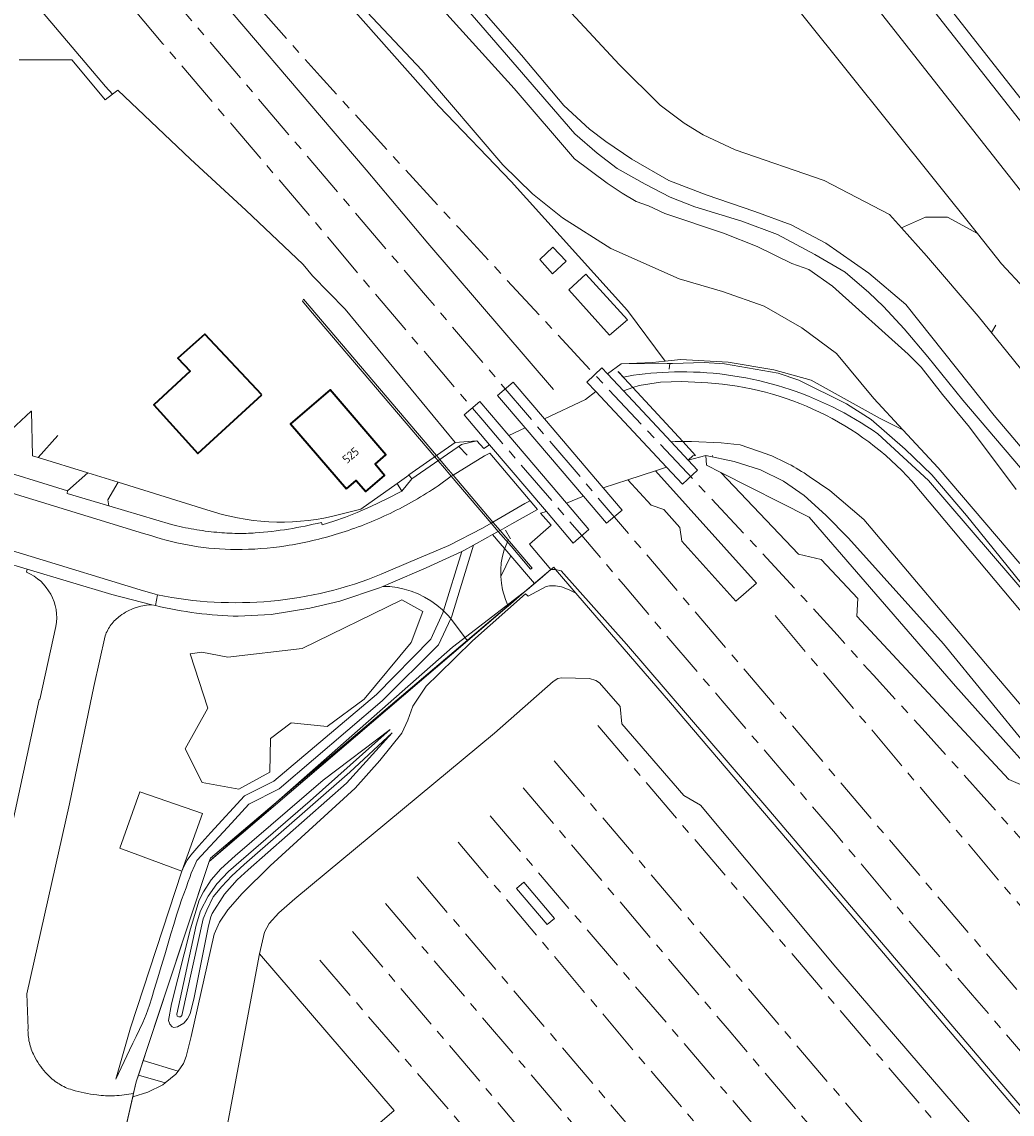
# Model space of a CAD drawing. Extents: x 151587 to 155483, y 462503 to 464608.
# Tile 44 of 236: x 152362 to 152468, y 463488 to 463605. Entities that reach past the tile are written whole.
import ezdxf
from ezdxf.enums import TextEntityAlignment as Align

# ---------------------------------------------------------------- set-up
doc = ezdxf.new("R2010")
doc.units = 0
doc.header["$LTSCALE"] = 0.5
doc.linetypes.add('AM-AS', pattern=[16, 10, -2, 2, -2])
for name, color, linetype, lineweight in [('B-RO-AM-AS_SPOOR-G', 251, 'AM-AS', 18), ('B-RO-BV-GELEIDECONSTRUCTIE-G', 251, 'CONTINUOUS', 18), ('B-RO-GR-BEPLANTING_CULTUUR_BOSPLANTSOEN-GV', 251, 'CONTINUOUS', 18), ('B-RO-GR-BEPLANTING_CULTUUR_HEESTERS-GV', 251, 'CONTINUOUS', 18), ('B-RO-GR-GRAS-GV', 251, 'CONTINUOUS', 13), ('B-RO-GR-GROENVOORZIENING-GV', 251, 'CONTINUOUS', 18), ('B-RO-IE-TERREINAFSCHEIDING_KUNSTMATIG_HEKWERK-G', 251, 'IE-TERREINAFSCHEIDING-KUNSTMATIG', 18), ('B-RO-KW-KUNSTWERK_GELUIDSWERING_SCHERM-G', 251, 'CONTINUOUS', 18), ('B-RO-KW-KUNSTWERK_PERRON-GV', 251, 'CONTINUOUS', 18), ('B-RO-OG-BEBOUWING-GV', 6, 'CONTINUOUS', 35), ('B-RO-OG-BEBOUWING-T18', 1, 'CONTINUOUS', 18), ('B-RO-OG-TERREIN_CULTUURSCHEIDING-GV', 251, 'CONTINUOUS', 18), ('B-RO-OG-TOPOGRAFIE-GV', 251, 'CONTINUOUS', 18), ('B-RO-OG-WEG-GV', 251, 'CONTINUOUS', 18), ('B-RO-VH-ONVERHARD-GV', 251, 'CONTINUOUS', 18), ('B-RO-VH-VERHARDING_BETONSTRAATSTEEN-GV', 251, 'CONTINUOUS', 18), ('B-RO-VH-VERHARDING_GESLOTEN-GV', 251, 'CONTINUOUS', 18), ('B-RO-VH-VERHARDING_HALFVERHARDING-GV', 251, 'CONTINUOUS', 18), ('B-RO-VH-VERHARDING_OPEN-GV', 251, 'CONTINUOUS', 18), ('B-RO-VH-VERHARDING_STRAATBAKSTEEN-GV', 251, 'CONTINUOUS', 18), ('B-RO-VH-VERHARDING_TEGEL-GV', 251, 'CONTINUOUS', 18)]:
    doc.layers.add(name, color=color, linetype=linetype, lineweight=lineweight)
doc.styles.add('NLCS-ISO-M200-T18', font='NLCS-ISO.ttf', dxfattribs={"height": 0.36})
doc.linetypes.add('IE-TERREINAFSCHEIDING-KUNSTMATIG', pattern='A,4,[82,NLCS.SHX,S=0.75,R=90,X=0,Y=0],4,-2', length=10)

msp = doc.modelspace()

# ---------------------------------------------------------------- linework, layer by layer
at = {"layer": 'B-RO-AM-AS_SPOOR-G', "flags": 128}
for points in [[(152345.317, 463655.472), (152351.782, 463648.013), (152357.876, 463640.937), (152365.187, 463632.333), (152372.777, 463623.447), (152380.275, 463614.815), (152386.912, 463607.269), (152394.054, 463599.266), (152401.169, 463591.423), (152408.869, 463583.043), (152417.708, 463573.51), (152423.367, 463567.41), (152433.944, 463556.173), (152440.491, 463549.174), (152445.673, 463543.582), (152449.317, 463539.574), (152453.199, 463535.244), (152458.407, 463529.573), (152463.204, 463524.237), (152470.014, 463516.596), (152474.531, 463511.382), (152478.85, 463506.503), (152483.632, 463500.941), (152489.288, 463494.334), (152492.799, 463490.299), (152497.61, 463484.627), (152503.067, 463478.221), (152507.849, 463472.605), (152513.452, 463465.998), (152519.227, 463459.323), (152522.83, 463455.11)], [(152340.827, 463651.665), (152359.8, 463629.295), (152405.522, 463575.627), (152443.74, 463530.767), (152562.837, 463390.973), (152615.051, 463329.865)], [(152337.653, 463648.974), (152344.665, 463641.039), (152350.201, 463634.499), (152357.738, 463625.64), (152363.314, 463619.113), (152369.103, 463612.292), (152377.249, 463602.736), (152384.64, 463594.052), (152392.521, 463584.844), (152397.739, 463578.626), (152403.395, 463571.939), (152411.434, 463562.49), (152422.018, 463550.173), (152426.469, 463544.946), (152430.013, 463540.744), (152437.02, 463532.528), (152444.132, 463524.206), (152449.139, 463518.335), (152457.629, 463508.271), (152464.265, 463500.538), (152470.941, 463492.711), (152476.994, 463485.594), (152485.803, 463475.288), (152494.618, 463465), (152534.709, 463417.862), (152640.44, 463294.077)], [(152442.689, 463541.616), (152481.406, 463495.838), (152570.083, 463391.977), (152594.58, 463363.103), (152619.087, 463334.446), (152626.847, 463325.208), (152640.731, 463308.977), (152650.816, 463297.014)], [(152423.727, 463529.864), (152485.977, 463456.743), (152509.229, 463429.29), (152569.225, 463359.125), (152587.15, 463338.057), (152605.979, 463315.797), (152611.559, 463308.943), (152618.663, 463299.409), (152621.568, 463295.164), (152627.971, 463285.397), (152630.75, 463280.847), (152635.738, 463272.11), (152641.654, 463261.276), (152656.06, 463233.482)], [(152419.071, 463526.094), (152471.205, 463464.962), (152489.812, 463442.925), (152552.6, 463369.179), (152591.617, 463323.798), (152601.35, 463312.16), (152605.406, 463307.143), (152608.544, 463303.037), (152612.743, 463297.419), (152619.041, 463288.256), (152626.136, 463277.019), (152631.82, 463267.14), (152640.464, 463250.873), (152666.263, 463201.695), (152673.732, 463187.168)], [(152415.757, 463523.216), (152437.78, 463497.283), (152517.338, 463403.559), (152585.726, 463323.353), (152591.053, 463317.105), (152596.892, 463310.215), (152600.191, 463306.092), (152602.751, 463302.986), (152607.746, 463296.504), (152610.723, 463292.486), (152613.069, 463289.021), (152616.192, 463284.251), (152618.829, 463280.034), (152621.291, 463276.136), (152624.109, 463271.348), (152626.802, 463266.648), (152629.622, 463261.464), (152634.506, 463252.133), (152640.104, 463241.489), (152646.092, 463230.069)], [(152412.217, 463520.234), (152490.631, 463428.244), (152509.079, 463406.727), (152599.776, 463300.141), (152606.376, 463291.642), (152611.916, 463283.694), (152617.407, 463274.76), (152618.762, 463272.419), (152622.536, 463265.061)], [(152408.813, 463517.421), (152427.135, 463495.645), (152541.029, 463362.074), (152592.389, 463302.09), (152599.563, 463293.487), (152606.414, 463284.882), (152612.71, 463276.328), (152621.03, 463263.935)], [(152404.413, 463513.718), (152493.127, 463409.421), (152563.746, 463326.627), (152596.076, 463288.465), (152599.551, 463284.117), (152605.511, 463276.295), (152611.752, 463267.424), (152618.974, 463256.862), (152621.804, 463252.859), (152640.032, 463226.103), (152661.572, 463194.19), (152668.187, 463184.098)], [(152401.053, 463510.842), (152488.737, 463407.778), (152517.628, 463373.911), (152588.654, 463290.54), (152592.62, 463285.684), (152595.774, 463281.882), (152598.425, 463278.544), (152600.68, 463275.419), (152603.133, 463272.098), (152605.479, 463268.776), (152608.203, 463264.972), (152610.44, 463261.757), (152614.773, 463255.183), (152620.404, 463246.859), (152626.848, 463237.337), (152635.981, 463223.905), (152642.314, 463214.537), (152650.818, 463201.997), (152659.125, 463189.709), (152664.72, 463181.022)], [(152397.516, 463507.867), (152425.865, 463474.511), (152521.044, 463362.974), (152581.503, 463291.858), (152591.574, 463279.674), (152597.781, 463271.426), (152603.452, 463263.571), (152637.989, 463212.609)], [(152394.009, 463504.808), (152420.86, 463473.689), (152508.101, 463370.988), (152529.469, 463346.076), (152564.418, 463305.047), (152581.405, 463284.906), (152584.993, 463280.827), (152588.238, 463276.828), (152591.628, 463272.472), (152594.352, 463268.883), (152597.256, 463264.829), (152603.59, 463255.809), (152611.605, 463243.573)]]:
    msp.add_lwpolyline(points, dxfattribs=at)
at = {"layer": 'B-RO-BV-GELEIDECONSTRUCTIE-G', "flags": 128}
for points in [[(152431.355, 463567.969), (152431.43, 463568.567)], [(152409.788, 463558.75), (152408.893, 463559.693)], [(152435.993, 463558.718), (152435.966, 463558.581)], [(152414.389, 463549.818), (152413.866, 463550.736)]]:
    msp.add_lwpolyline(points, dxfattribs=at)
at = {"layer": 'B-RO-GR-BEPLANTING_CULTUUR_BOSPLANTSOEN-GV', "flags": 128}
msp.add_lwpolyline([(152469.359, 463576.579), (152466.91, 463579.224), (152464.329, 463582.449), (152461.113, 463584.191), (152458.773, 463584.191), (152456.195, 463583.057), (152458.862, 463580.069), (152464.418, 463573.636), (152472.1, 463564.119)], dxfattribs=at)
for points in [[(152413.364, 463545.811), (152413.43, 463545.094), (152413.56, 463544.386), (152413.871, 463543.352), (152414.156, 463542.642), (152415.634, 463543.905), (152416.964, 463545.042), (152414.425, 463548.018)], [(152379.638, 463527.369), (152381.46, 463523.79), (152385.364, 463523.075), (152388.683, 463524.897), (152388.748, 463528.476), (152390.961, 463530.168), (152394.8, 463529.778), (152398.77, 463532.706), (152403.78, 463538.758), (152405.017, 463542.077), (152402.804, 463543.313), (152392.132, 463538.107), (152384.193, 463537.195), (152381.395, 463537.715), (152380.158, 463537.52), (152382.046, 463531.729)]]:
    msp.add_lwpolyline(points, close=True, dxfattribs=at)
at = {"layer": 'B-RO-GR-BEPLANTING_CULTUUR_HEESTERS-GV', "flags": 128}
msp.add_lwpolyline([(152470.154, 463615.853), (152469.9, 463617.894), (152458.969, 463616.557), (152457.101, 463611.986), (152469.792, 463595.817), (152472.265, 463596.11), (152471.887, 463596.6), (152470.925, 463603.265), (152470.78, 463604.328), (152470.763, 463604.453), (152471.506, 463604.554), (152470.536, 463612.63)], close=True, dxfattribs=at)
for points in [[(152381.954, 463552.934), (152372.472, 463555.867), (152371.347, 463554.001), (152371.483, 463553.338), (152378.153, 463551.355)], [(152394.184, 463551.588), (152394.26, 463551.322), (152395.514, 463551.704), (152396.753, 463552.138), (152398.003, 463552.633), (152399.476, 463553.28), (152401.201, 463554.107), (152402.788, 463554.936), (152402.293, 463555.741), (152398.416, 463552.989), (152395.285, 463552.209)]]:
    msp.add_lwpolyline(points, dxfattribs=at)
at = {"layer": 'B-RO-GR-BEPLANTING_CULTUUR_HEESTERS-GV'}
for points in [[(152395.285, 463552.209, -0.1377954), (152381.954, 463552.934)], [(152378.153, 463551.355, 0.019432), (152380.562, 463550.846)], [(152390.678, 463550.869, 0.0225215), (152394.184, 463551.588)], [(152380.562, 463550.846, 0.0192505), (152383.002, 463550.523)], [(152383.002, 463550.523, 0.0187158), (152385.192, 463550.404)], [(152385.192, 463550.404, 0.0217736), (152387.122, 463550.458)], [(152387.122, 463550.458, 0.0222439), (152390.678, 463550.869)]]:
    msp.add_lwpolyline(points, format="xyb", dxfattribs=at)
at = {"layer": 'B-RO-GR-GRAS-GV', "flags": 128}
for points in [[(152492.809, 463531.567), (152466.097, 463563.012), (152456.658, 463574.875), (152452.73, 463578.21), (152448.108, 463581.428), (152444.416, 463583.373), (152440.539, 463584.816), (152435.307, 463586.571), (152431.328, 463588.11), (152427.378, 463590.398), (152424.586, 463592.268), (152422.855, 463593.618), (152420.096, 463596.137), (152415.566, 463601.5), (152375.643, 463647.132)], [(152375.643, 463647.132), (152415.566, 463601.5), (152420.096, 463596.137), (152422.855, 463593.618), (152424.586, 463592.268), (152427.378, 463590.398), (152431.328, 463588.11), (152435.307, 463586.571), (152440.539, 463584.816), (152444.416, 463583.373), (152448.108, 463581.428), (152452.73, 463578.21), (152456.658, 463574.875), (152466.097, 463563.012), (152492.809, 463531.567)], [(152393.641, 463610.871), (152406.732, 463596.074), (152414.474, 463588.003), (152426.93, 463574.24), (152430.949, 463568.816), (152432.574, 463568.993), (152437.658, 463568.697), (152442.562, 463567.887), (152446.545, 463566.788), (152453.919, 463562.668), (152456.358, 463561.456), (152453.236, 463564.813), (152449.268, 463569.643), (152445.556, 463572.385), (152441.507, 463574.671), (152437.078, 463576.248), (152432.454, 463577.62), (152425.139, 463580.865), (152419.967, 463584.118), (152416.758, 463586.675), (152413.584, 463589.781), (152404.939, 463599.92), (152397.911, 463607.361)], [(152405.516, 463608.213), (152414.813, 463597.941), (152421.245, 463590.434), (152424.754, 463587.836), (152426.353, 463586.757), (152427.848, 463585.874), (152429.156, 463585.41), (152430.898, 463584.584), (152437.161, 463582.483), (152440.764, 463581.058), (152444.477, 463579.238), (152446.289, 463578.588), (152448.829, 463576.811), (152456.924, 463569.573), (152458.307, 463568.164), (152460.579, 463565.233), (152463.489, 463561.746), (152468.452, 463555.098)], [(152468.452, 463555.098), (152463.489, 463561.746), (152460.579, 463565.233), (152458.307, 463568.164), (152456.924, 463569.573), (152448.829, 463576.811), (152446.289, 463578.588), (152444.477, 463579.238), (152440.764, 463581.058), (152437.161, 463582.483), (152430.898, 463584.584), (152429.156, 463585.41), (152427.848, 463585.874), (152426.353, 463586.757), (152424.754, 463587.836), (152421.245, 463590.434), (152414.813, 463597.941), (152405.516, 463608.213)], [(152472.1, 463564.119), (152464.418, 463573.636), (152458.862, 463580.069), (152456.195, 463583.057), (152454.906, 463584.5), (152447.93, 463588.103), (152438.42, 463591.39), (152434.987, 463592.993), (152432.96, 463594.236), (152430.415, 463596.162), (152426.063, 463600.483), (152418.569, 463608.56)], [(152397.911, 463607.361), (152404.939, 463599.92), (152413.584, 463589.781), (152416.758, 463586.675), (152419.967, 463584.118), (152425.139, 463580.865), (152432.454, 463577.62), (152437.078, 463576.248), (152441.507, 463574.671), (152445.556, 463572.385), (152449.268, 463569.643), (152453.236, 463564.813), (152456.358, 463561.456), (152460.113, 463557.418), (152468.861, 463547.181)], [(152537.462, 463409.127), (152498.431, 463454.649), (152488.828, 463466.017), (152466.487, 463492.062), (152442.005, 463520.852), (152426.794, 463538.565), (152419.839, 463546.407), (152419.226, 463546.564), (152421.388, 463544.009), (152431.502, 463532.29), (152448.319, 463512.56), (152462.024, 463496.436), (152477.915, 463477.816), (152492.326, 463460.866), (152508.69, 463441.72), (152525.278, 463422.173), (152537.518, 463407.896)]]:
    msp.add_lwpolyline(points, dxfattribs=at)
msp.add_lwpolyline([(152386.361, 463514.473), (152396.87, 463523.722), (152401.739, 463529.089), (152397.229, 463524.884), (152385.941, 463515.039), (152384.631, 463513.826), (152383.53, 463512.669), (152382.635, 463511.557), (152381.931, 463510.153), (152381.565, 463509.224), (152379.278, 463498.905), (152379.141, 463498.76), (152378.942, 463498.744), (152378.758, 463498.821), (152378.738, 463499.02), (152380.797, 463508.551), (152381.265, 463510.08), (152382.08, 463511.641), (152383.018, 463512.964), (152384.249, 463514.283), (152385.615, 463515.453), (152392.993, 463521.837), (152401.558, 463529.468), (152394.393, 463524.037), (152384.98, 463515.961), (152383.435, 463514.555), (152382.423, 463513.38), (152381.59, 463512.114), (152381.139, 463511.225), (152380.203, 463508.165), (152378.148, 463500.127), (152377.861, 463498.35), (152377.969, 463497.969), (152378.225, 463497.664), (152378.412, 463497.592), (152378.801, 463497.668), (152379.483, 463498.086), (152379.868, 463498.542), (152380.151, 463499.07), (152380.589, 463500.821), (152382.109, 463508.475), (152382.362, 463509.442), (152382.53, 463509.804), (152383.821, 463511.866), (152385.178, 463513.388)], close=True, dxfattribs=at)
at = {"layer": 'B-RO-GR-GROENVOORZIENING-GV', "flags": 128}
for points in [[(152468.861, 463547.181), (152460.113, 463557.418), (152456.358, 463561.456), (152453.919, 463562.668), (152446.545, 463566.788), (152442.562, 463567.887), (152437.658, 463568.697), (152432.574, 463568.993), (152430.949, 463568.816), (152429.596, 463568.668), (152426.252, 463568.532), (152431.139, 463568.56), (152431.74, 463568.574), (152435.106, 463568.652), (152437.278, 463568.535), (152443.014, 463567.516), (152445.233, 463566.78), (152450.341, 463564.234), (152452.954, 463562.574), (152456.614, 463559.404), (152459.454, 463556.669), (152463.163, 463552.336), (152469.739, 463544.163)], [(152474.86, 463519.691), (152461.972, 463534.082), (152446.342, 463552.13), (152436.899, 463556.906), (152445.195, 463548.174), (152447.611, 463547.623), (152451.543, 463543.445), (152451.429, 463541.566), (152467.673, 463524.122), (152470.656, 463522.839)]]:
    msp.add_lwpolyline(points, dxfattribs=at)
at = {"layer": 'B-RO-IE-TERREINAFSCHEIDING_KUNSTMATIG_HEKWERK-G', "flags": 128}
for points in [[(152349.705, 463658.959), (152366.074, 463639.597), (152374.052, 463630.726), (152382.5, 463622.092), (152393.641, 463610.871), (152406.732, 463596.074), (152414.474, 463588.003), (152426.93, 463574.24), (152430.949, 463568.816)], [(152343.809, 463653.97), (152358.665, 463636.437), (152398.976, 463589.263), (152405.554, 463581.402), (152418.999, 463565.788)], [(152396.732, 463574.352), (152393.241, 463577.928), (152392.248, 463579.156), (152386.125, 463584.948), (152380.2, 463590.406), (152372.419, 463597.785), (152371.84, 463597.344), (152371.057, 463596.748), (152370.751, 463597.117), (152367.526, 463600.992), (152361.893, 463601.024)], [(152465.843, 463571.871), (152466.28, 463572.64)], [(152426.252, 463568.532), (152429.596, 463568.668), (152430.949, 463568.816), (152432.574, 463568.993), (152437.658, 463568.697), (152442.562, 463567.887), (152446.545, 463566.788), (152453.919, 463562.668)], [(152369.223, 463556.871), (152363.897, 463558.518), (152366.009, 463560.867)], [(152435.29, 463558.719), (152435.354, 463557.687), (152436.899, 463556.906), (152446.342, 463552.13), (152461.972, 463534.082), (152474.86, 463519.691), (152479.583, 463514.965), (152482.861, 463511.906), (152487.93, 463507.687), (152492.782, 463503.989), (152495.326, 463503.158)], [(152372.472, 463555.867), (152369.223, 463556.871)], [(152381.954, 463552.934), (152372.472, 463555.867)], [(152402.293, 463555.741), (152398.416, 463552.989), (152395.285, 463552.209)], [(152403.544, 463556.629), (152402.293, 463555.741)], [(152414.186, 463549.771), (152413.736, 463548.653), (152413.548, 463547.958), (152413.423, 463547.249), (152413.362, 463546.531), (152413.364, 463545.811), (152413.43, 463545.094), (152413.56, 463544.386), (152413.871, 463543.352), (152414.156, 463542.642)], [(152419.226, 463546.564), (152418.708, 463546.532), (152417.565, 463545.555), (152416.235, 463544.418), (152408.222, 463538.24), (152382.2, 463515.334), (152374.396, 463491.803), (152373.004, 463485.75)], [(152418.707, 463546.533), (152382.325, 463515.693), (152382.2, 463515.334)], [(152419.226, 463546.564), (152419.839, 463546.407), (152426.794, 463538.565), (152442.005, 463520.852), (152466.487, 463492.062), (152488.828, 463466.017), (152498.431, 463454.649), (152537.462, 463409.127), (152547.115, 463397.564), (152558.618, 463384.023), (152568.408, 463372.69), (152581.98, 463356.539), (152619.516, 463312.481), (152633.417, 463296.479), (152631.182, 463294.767), (152634.535, 463289.824), (152637.305, 463291.94), (152650.777, 463275.963), (152676.132, 463246.165)]]:
    msp.add_lwpolyline(points, dxfattribs=at)
at = {"layer": 'B-RO-IE-TERREINAFSCHEIDING_KUNSTMATIG_HEKWERK-G'}
msp.add_lwpolyline([(152381.954, 463552.934, 0.1377954), (152395.285, 463552.209)], format="xyb", dxfattribs=at)
at = {"layer": 'B-RO-KW-KUNSTWERK_GELUIDSWERING_SCHERM-G', "flags": 128}
for points in [[(152357.675, 463665.951), (152404.617, 463612.401), (152421.284, 463593.103), (152423.683, 463591.023), (152425.82, 463589.385), (152428.806, 463587.719), (152431.485, 463586.345), (152434.105, 463585.318), (152439.132, 463583.757), (152442.958, 463582.363), (152446.953, 463580.226), (152450.195, 463578.318), (152452.696, 463576.141), (152454.281, 463574.638), (152456.489, 463572.254), (152459.011, 463569.28), (152462.774, 463564.644), (152477.75, 463547.045), (152491.38, 463530.527)], [(152332.056, 463644.228), (152371.103, 463598.157)]]:
    msp.add_lwpolyline(points, dxfattribs=at)
at = {"layer": 'B-RO-KW-KUNSTWERK_PERRON-GV', "flags": 128}
msp.add_lwpolyline([(152418.327, 463508.613), (152419.093, 463509.262), (152415.818, 463513.127), (152415.052, 463512.478)], close=True, dxfattribs=at)
at = {"layer": 'B-RO-OG-BEBOUWING-GV', "flags": 128}
for points in [[(152387.81, 463565.197), (152381.717, 463571.712), (152378.852, 463569.118), (152380.176, 463567.739), (152376.283, 463564.132), (152380.985, 463558.955)], [(152396.865, 463555.175), (152397.91, 463556.071), (152398.939, 463554.872), (152400.947, 463556.595), (152399.925, 463557.786), (152401.095, 463558.79), (152395.122, 463565.754), (152390.899, 463562.131)]]:
    msp.add_lwpolyline(points, close=True, dxfattribs=at)
at = {"layer": 'B-RO-OG-TERREIN_CULTUURSCHEIDING-GV', "flags": 128}
for points in [[(152517.745, 463528.966), (152517.9, 463529.094), (152487.978, 463564.474), (152486.932, 463565.675), (152485.326, 463567.56), (152484.357, 463568.738), (152469.706, 463586.036), (152448.682, 463612.793)], [(152418.569, 463608.56), (152426.063, 463600.483), (152430.415, 463596.162), (152432.96, 463594.236), (152434.987, 463592.993), (152438.42, 463591.39), (152447.93, 463588.103), (152454.906, 463584.5), (152456.195, 463583.057), (152458.773, 463584.191), (152461.113, 463584.191), (152464.329, 463582.449), (152441.213, 463611.325)], [(152441.213, 463611.325), (152464.329, 463582.449), (152466.91, 463579.224), (152469.359, 463576.579), (152469.465, 463576.454), (152508.355, 463530.747), (152508.45, 463530.636), (152508.801, 463530.932), (152506.67, 463533.458), (152508.519, 463535.017), (152510.649, 463532.491), (152511.574, 463533.271), (152513.541, 463530.94), (152510.436, 463528.321)], [(152340.834, 463563.069), (152367.046, 463554.958), (152369.223, 463556.871), (152363.897, 463558.518), (152363.31, 463558.708), (152363.19, 463563.471), (152363.176, 463563.484), (152359.384, 463559.979)], [(152362.673, 463546.248), (152362.743, 463546.58), (152360.116, 463547.359)], [(152374.113, 463490.573), (152374.396, 463491.803), (152374.632, 463492.514), (152374.742, 463492.847), (152375.148, 463494.072), (152382.2, 463515.334), (152409.807, 463538.926), (152408.183, 463541.098), (152408.01, 463541.302), (152406.712, 463538.502), (152400.691, 463532.521), (152389.686, 463523.111), (152386.415, 463521.475), (152384.174, 463519.023), (152380.884, 463515.457), (152380.647, 463514.971), (152380.282, 463514.089), (152380.117, 463513.641), (152379.954, 463513.192), (152379.715, 463512.542), (152379.477, 463511.892), (152379.246, 463511.239), (152379.027, 463510.582), (152378.716, 463509.595), (152378.411, 463508.606), (152378.109, 463507.616), (152377.808, 463506.625), (152377.435, 463505.384), (152377.066, 463504.143), (152376.698, 463502.901), (152376.326, 463501.66), (152376.058, 463500.764), (152375.82, 463500), (152375.47, 463498.99), (152375.109, 463498.129), (152374.758, 463497.392), (152374.398, 463496.66), (152374.037, 463495.93), (152373.68, 463495.197), (152372.198, 463492.096), (152373.785, 463497.561), (152379.277, 463514.323), (152379.532, 463514.896), (152379.853, 463515.473), (152380.229, 463516.013), (152380.642, 463516.526), (152381.085, 463517.026), (152382.38, 463518.446), (152385.96, 463522.366), (152389.117, 463523.945), (152400.088, 463533.204), (152405.891, 463539.108), (152407.188, 463541.908), (152407.252, 463542.117), (152407.126, 463542.243), (152406.531, 463542.747), (152405.897, 463543.2), (152405.227, 463543.599), (152404.527, 463543.943), (152403.802, 463544.228), (152403.055, 463544.452), (152402.293, 463544.614), (152401.519, 463544.714), (152400.741, 463544.749), (152400.385, 463544.592), (152396.169, 463543.182), (152392.948, 463542.403), (152388.835, 463541.749), (152385.302, 463541.554)], [(152376.45, 463542.694), (152376.075, 463542.779), (152375.477, 463542.728), (152374.876, 463542.616), (152374.29, 463542.445)], [(152358.473, 463507.058), (152364.035, 463532.666), (152364.084, 463532.67), (152365.805, 463540.468)], [(152371.068, 463539.47), (152369.846, 463534.03), (152367.263, 463521.508), (152362.701, 463501.21), (152362.824, 463497.501)]]:
    msp.add_lwpolyline(points, dxfattribs=at)
for points in [[(152410.435, 463549.142), (152408.125, 463541.551), (152408.01, 463541.302), (152408.183, 463541.098), (152409.807, 463538.926), (152413.348, 463541.952), (152413.799, 463542.337), (152414.156, 463542.642), (152413.871, 463543.352), (152413.56, 463544.386), (152413.43, 463545.094), (152413.364, 463545.811), (152414.425, 463548.018), (152413.783, 463548.77), (152413.771, 463548.783), (152413.314, 463549.318), (152412.493, 463550.28), (152411.972, 463549.992)], [(152407.252, 463542.117), (152407.678, 463541.692), (152408.01, 463541.302), (152408.125, 463541.551), (152410.435, 463549.142), (152409.43, 463548.586), (152409.187, 463548.474)], [(152400.741, 463544.749), (152401.519, 463544.714), (152402.293, 463544.614), (152403.055, 463544.452), (152403.802, 463544.228), (152404.527, 463543.943), (152405.227, 463543.599), (152405.897, 463543.2), (152406.531, 463542.747), (152407.126, 463542.243), (152407.252, 463542.117), (152409.187, 463548.474), (152405.383, 463546.727), (152401.586, 463545.101)], [(152379.638, 463527.369), (152382.046, 463531.729), (152380.158, 463537.52), (152381.395, 463537.715), (152384.193, 463537.195), (152392.132, 463538.107), (152402.804, 463543.313), (152405.017, 463542.077), (152403.78, 463538.758), (152398.77, 463532.706), (152394.8, 463529.778), (152390.961, 463530.168), (152388.748, 463528.476), (152388.683, 463524.897), (152385.364, 463523.075), (152381.46, 463523.79)], [(152408.01, 463541.302), (152407.678, 463541.692), (152407.252, 463542.117), (152407.188, 463541.908), (152405.891, 463539.108), (152400.088, 463533.204), (152389.117, 463523.945), (152385.96, 463522.366), (152382.38, 463518.446), (152381.085, 463517.026), (152380.642, 463516.526), (152380.229, 463516.013), (152379.853, 463515.473), (152379.532, 463514.896), (152379.277, 463514.323), (152373.785, 463497.561), (152372.198, 463492.096), (152373.68, 463495.197), (152374.037, 463495.93), (152374.398, 463496.66), (152374.758, 463497.392), (152375.109, 463498.129), (152375.47, 463498.99), (152375.82, 463500), (152376.058, 463500.764), (152376.326, 463501.66), (152376.698, 463502.901), (152377.066, 463504.143), (152377.435, 463505.384), (152377.808, 463506.625), (152378.109, 463507.616), (152378.411, 463508.606), (152378.716, 463509.595), (152379.027, 463510.582), (152379.246, 463511.239), (152379.477, 463511.892), (152379.715, 463512.542), (152379.954, 463513.192), (152380.117, 463513.641), (152380.282, 463514.089), (152380.647, 463514.971), (152380.884, 463515.457), (152384.174, 463519.023), (152386.415, 463521.475), (152389.686, 463523.111), (152400.691, 463532.521), (152406.712, 463538.502)], [(152379.277, 463514.323), (152372.636, 463516.776), (152374.762, 463522.774), (152381.492, 463520.471)]]:
    msp.add_lwpolyline(points, close=True, dxfattribs=at)
at = {"layer": 'B-RO-OG-TERREIN_CULTUURSCHEIDING-GV'}
for points in [[(152365.805, 463540.468, 0.352159), (152362.673, 463546.248)], [(152374.29, 463542.445, 0.0742735), (152372.683, 463541.606)], [(152385.302, 463541.554, -0.0535609), (152376.45, 463542.694)], [(152371.716, 463540.658, 0.0740741), (152371.068, 463539.47)], [(152372.683, 463541.606, 0.0746715), (152371.716, 463540.658)], [(152362.824, 463497.501, 0.0623714), (152362.969, 463496.01)], [(152362.969, 463496.01, 0.06245), (152363.479, 463494.6)], [(152363.479, 463494.6, 0.0637268), (152364.693, 463492.815)], [(152364.693, 463492.815, 0.0614081), (152365.907, 463491.732)], [(152365.907, 463491.732, 0.0125969), (152366.145, 463491.573)], [(152366.145, 463491.573, 0.0369307), (152366.816, 463491.21)], [(152366.816, 463491.21, 0.0352856), (152367.532, 463490.947)], [(152367.532, 463490.947, 0.0397681), (152370.174, 463490.402)], [(152370.174, 463490.402, 0.0407551), (152372.064, 463490.319)], [(152372.064, 463490.319, 0.0455991), (152374.113, 463490.573)]]:
    msp.add_lwpolyline(points, format="xyb", dxfattribs=at)
at = {"layer": 'B-RO-OG-TOPOGRAFIE-GV', "flags": 128}
msp.add_lwpolyline([(152416.526, 463546.601), (152416.735, 463546.689), (152414.506, 463549.307), (152413.298, 463550.725), (152412.534, 463551.623), (152408.259, 463556.645), (152407.536, 463557.494), (152406.855, 463558.294), (152406.485, 463558.728), (152392.274, 463575.42), (152392.154, 463575.213), (152393.017, 463574.2), (152406.305, 463558.6), (152406.673, 463558.168), (152407.34, 463557.385), (152408.069, 463556.529), (152412.343, 463551.512), (152413.104, 463550.618), (152414.462, 463549.024)], close=True, dxfattribs=at)
at = {"layer": 'B-RO-OG-WEG-GV', "flags": 128}
msp.add_lwpolyline([(152403.844, 463556.226), (152409.183, 463559.892), (152410.807, 463560.311), (152408.477, 463560.13), (152403.531, 463556.647)], close=True, dxfattribs=at)
msp.add_lwpolyline([(152474.484, 463521.709), (152460.683, 463538.611), (152450.551, 463549.885), (152448.099, 463552.359), (152445.817, 463554.449), (152443.58, 463555.989), (152441.142, 463557.185), (152438.309, 463558.104), (152435.29, 463558.719), (152435.354, 463557.687), (152436.899, 463556.906), (152446.342, 463552.13), (152461.972, 463534.082), (152474.86, 463519.691)], dxfattribs=at)
at = {"layer": 'B-RO-VH-ONVERHARD-GV', "flags": 128}
for points in [[(152375.148, 463494.072), (152378.869, 463492.932), (152379.446, 463493.762), (152379.717, 463494.513), (152380.275, 463496.641), (152382.729, 463507.569), (152383.285, 463508.85), (152384.19, 463510.168), (152385.708, 463511.92), (152388.729, 463514.877), (152397.8, 463523.191), (152400.42, 463526.134), (152402.786, 463529.047), (152403.439, 463530.44), (152403.962, 463531.962), (152405.377, 463534.064), (152406.691, 463535.352), (152410.338, 463538.928), (152415.993, 463543.96), (152416.283, 463543.705), (152418.204, 463544.744), (152418.573, 463544.788), (152419.224, 463544.794), (152419.871, 463544.691), (152420.689, 463544.393), (152421.388, 463544.009), (152419.226, 463546.564), (152419.024, 463546.802), (152418.708, 463546.532), (152416.964, 463545.042), (152415.634, 463543.905), (152414.156, 463542.642), (152413.799, 463542.337), (152413.348, 463541.952), (152409.807, 463538.926), (152382.2, 463515.334)], [(152377.969, 463497.969), (152377.861, 463498.35), (152378.148, 463500.127), (152380.203, 463508.165), (152381.139, 463511.225), (152381.59, 463512.114), (152382.423, 463513.38), (152383.435, 463514.555), (152384.98, 463515.961), (152394.393, 463524.037), (152401.558, 463529.468), (152392.993, 463521.837), (152385.615, 463515.453), (152384.249, 463514.283), (152383.018, 463512.964), (152382.08, 463511.641), (152381.265, 463510.08), (152380.797, 463508.551), (152378.738, 463499.02), (152378.758, 463498.821), (152378.942, 463498.744), (152379.141, 463498.76), (152379.278, 463498.905), (152381.565, 463509.224), (152381.931, 463510.153), (152382.635, 463511.557), (152383.53, 463512.669), (152384.631, 463513.826), (152385.941, 463515.039), (152397.229, 463524.884), (152401.739, 463529.089), (152396.87, 463523.722), (152386.361, 463514.473), (152385.178, 463513.388), (152383.821, 463511.866), (152382.53, 463509.804), (152382.362, 463509.442), (152382.109, 463508.475), (152380.589, 463500.821), (152380.151, 463499.07), (152379.868, 463498.542), (152379.483, 463498.086), (152378.801, 463497.668), (152378.412, 463497.592), (152378.225, 463497.664)], [(152374.028, 463490.202), (152375.63, 463490.689), (152377.237, 463491.492), (152377.488, 463491.7), (152374.632, 463492.514), (152374.396, 463491.803), (152374.113, 463490.573)]]:
    msp.add_lwpolyline(points, close=True, dxfattribs=at)
at = {"layer": 'B-RO-VH-VERHARDING_BETONSTRAATSTEEN-GV', "flags": 128}
for points in [[(152337.796, 463561.851), (152277.832, 463580.444), (152276.116, 463574.857), (152323.753, 463560.22), (152336.095, 463556.348), (152355.738, 463550.185), (152363.153, 463547.929), (152374.828, 463544.378), (152376.409, 463543.898), (152376.681, 463543.841)], [(152435.517, 463566.498), (152434.788, 463566.541), (152432.737, 463566.624), (152430.448, 463566.557), (152428.16, 463566.215), (152427.49, 463565.979), (152432.818, 463560.223), (152433.739, 463560.212), (152436.939, 463560.079), (152438.967, 463559.863), (152441.724, 463558.918)], [(152375.946, 463550.188), (152375.173, 463550.391), (152340.103, 463561.136), (152337.796, 463561.851)], [(152400.596, 463546.036), (152401.091, 463546.249), (152403.485, 463547.28), (152407.818, 463549.106), (152411.404, 463550.975), (152412.343, 463551.512), (152412.534, 463551.623), (152415.934, 463553.587), (152416.515, 463553.879), (152412.202, 463558.994), (152411.609, 463558.689), (152408.259, 463556.645), (152408.069, 463556.529), (152406.673, 463555.498)], [(152446.339, 463556.497), (152448.53, 463554.992), (152452.169, 463551.899), (152465.977, 463535.571), (152478.576, 463520.771)], [(152489.809, 463518.246), (152487.858, 463520.076), (152484.963, 463523.045), (152457.319, 463555.998)], [(152374.29, 463542.445), (152374.876, 463542.616), (152375.477, 463542.728), (152376.075, 463542.779), (152371.793, 463543.891), (152362.743, 463546.58), (152362.673, 463546.248)], [(152365.805, 463540.468), (152364.084, 463532.67), (152364.035, 463532.666), (152358.473, 463507.058)], [(152362.824, 463497.501), (152362.701, 463501.21), (152367.263, 463521.508), (152369.846, 463534.03), (152371.068, 463539.47)], [(152366.684, 463485.863), (152372.897, 463485.723), (152372.992, 463485.698), (152373.004, 463485.75), (152373.004, 463485.751), (152373.39, 463487.427), (152374.028, 463490.202), (152374.113, 463490.573)]]:
    msp.add_lwpolyline(points, dxfattribs=at)
at = {"layer": 'B-RO-VH-VERHARDING_BETONSTRAATSTEEN-GV'}
for points in [[(152457.319, 463555.998, 0.1944773), (152435.517, 463566.498)], [(152441.724, 463558.918, -0.0605119), (152446.339, 463556.497)], [(152406.673, 463555.498, -0.0368771), (152401.533, 463552.548)], [(152401.533, 463552.548, -0.036822), (152396.017, 463550.383)], [(152380.437, 463549.075, -0.0403103), (152375.946, 463550.188)], [(152396.017, 463550.383, -0.0366066), (152390.387, 463549.083)], [(152385.048, 463548.686, -0.0401104), (152380.437, 463549.075)], [(152390.387, 463549.083, -0.0398835), (152385.048, 463548.686)], [(152362.673, 463546.248, -0.352159), (152365.805, 463540.468)], [(152376.681, 463543.841, 0.1476514), (152400.596, 463546.036)], [(152372.683, 463541.606, -0.0742735), (152374.29, 463542.445)], [(152371.068, 463539.47, -0.0740741), (152371.716, 463540.658)], [(152371.716, 463540.658, -0.0746715), (152372.683, 463541.606)], [(152362.969, 463496.01, -0.0623714), (152362.824, 463497.501)], [(152363.479, 463494.6, -0.06245), (152362.969, 463496.01)], [(152364.693, 463492.815, -0.0637268), (152363.479, 463494.6)], [(152365.907, 463491.732, -0.0614081), (152364.693, 463492.815)], [(152366.145, 463491.573, -0.0125969), (152365.907, 463491.732)], [(152366.816, 463491.21, -0.0369307), (152366.145, 463491.573)], [(152367.532, 463490.947, -0.0352856), (152366.816, 463491.21)], [(152370.174, 463490.402, -0.0397681), (152367.532, 463490.947)], [(152372.064, 463490.319, -0.0407551), (152370.174, 463490.402)], [(152374.113, 463490.573, -0.0455991), (152372.064, 463490.319)]]:
    msp.add_lwpolyline(points, format="xyb", dxfattribs=at)
at = {"layer": 'B-RO-VH-VERHARDING_BETONSTRAATSTEEN-GV', "flags": 128}
for points in [[(152426.485, 463565.626), (152431.576, 463560.181), (152432.022, 463560.232), (152432.818, 463560.223), (152427.49, 463565.979)], [(152372.472, 463555.867), (152369.223, 463556.871), (152367.046, 463554.958), (152367.007, 463554.668), (152371.483, 463553.338), (152371.347, 463554.001)]]:
    msp.add_lwpolyline(points, close=True, dxfattribs=at)
at = {"layer": 'B-RO-VH-VERHARDING_GESLOTEN-GV', "flags": 128}
for points in [[(152423.524, 463565.563), (152431.095, 463557.466), (152432.78, 463555.664), (152434.391, 463557.17), (152433.39, 463558.24), (152431.576, 463560.181), (152426.485, 463565.626), (152424.773, 463567.456), (152424.183, 463568.087), (152422.572, 463566.581)], [(152415.964, 463561.695), (152422.199, 463554.385), (152424.675, 463551.483), (152426.337, 463552.901), (152424.32, 463555.266), (152418.023, 463562.648), (152414.677, 463566.571), (152413.015, 463565.153)], [(152418.023, 463562.648), (152424.32, 463555.266), (152426.953, 463556.121), (152429.917, 463557.084), (152431.095, 463557.466), (152423.524, 463565.563), (152422.412, 463564.728)], [(152412.156, 463559.884), (152418.244, 463552.732), (152421.104, 463549.371), (152422.795, 463550.81), (152420.379, 463553.648), (152414.242, 463560.86), (152411.143, 463564.501), (152409.452, 463563.062)], [(152422.199, 463554.385), (152415.964, 463561.695), (152414.242, 463560.86), (152420.379, 463553.648)]]:
    msp.add_lwpolyline(points, close=True, dxfattribs=at)
at = {"layer": 'B-RO-VH-VERHARDING_HALFVERHARDING-GV', "flags": 128}
for points in [[(152332.052, 463644.232), (152371.103, 463598.157), (152371.84, 463597.344), (152372.419, 463597.785), (152380.2, 463590.406), (152386.125, 463584.948), (152392.248, 463579.156), (152393.241, 463577.928), (152396.732, 463574.352), (152408.477, 463560.13), (152410.807, 463560.311), (152411.547, 463559.468), (152412.156, 463559.884), (152409.452, 463563.062), (152411.143, 463564.501), (152414.242, 463560.86), (152415.964, 463561.695), (152413.015, 463565.153), (152414.677, 463566.571), (152418.023, 463562.648), (152422.412, 463564.728), (152423.524, 463565.563), (152422.572, 463566.581), (152424.183, 463568.087), (152424.773, 463567.456), (152426.252, 463568.532), (152429.596, 463568.668), (152430.949, 463568.816), (152426.93, 463574.24), (152414.474, 463588.003), (152406.732, 463596.074), (152393.641, 463610.871)], [(152470.656, 463522.839), (152467.673, 463524.122), (152451.429, 463541.566), (152451.543, 463543.445), (152447.611, 463547.623), (152445.195, 463548.174), (152436.899, 463556.906), (152435.354, 463557.687), (152435.29, 463558.719), (152433.39, 463558.24), (152434.391, 463557.17), (152432.78, 463555.664), (152431.095, 463557.466), (152429.917, 463557.084), (152440.692, 463545.075), (152438.491, 463543.171), (152432.708, 463549.567), (152432.506, 463551.03), (152430.809, 463552.952), (152429.454, 463553.411), (152426.953, 463556.121), (152424.32, 463555.266), (152426.337, 463552.901), (152424.675, 463551.483), (152422.199, 463554.385), (152420.379, 463553.648), (152422.795, 463550.81), (152421.104, 463549.371), (152418.244, 463552.732), (152417.612, 463552.563), (152418.738, 463551.282), (152416.42, 463549.261), (152418.708, 463546.532), (152419.024, 463546.802), (152419.226, 463546.564), (152419.839, 463546.407), (152426.794, 463538.565), (152442.005, 463520.852), (152466.487, 463492.062), (152488.828, 463466.017)], [(152479.749, 463468.536), (152449.182, 463504.07), (152434.708, 463521.352), (152432.92, 463522.399), (152426.322, 463530.048), (152426.137, 463531.917), (152423.933, 463534.43), (152423.535, 463534.704), (152422.861, 463534.904), (152419.864, 463534.978), (152419.477, 463534.886), (152418.972, 463534.564), (152412.697, 463529.063), (152391.332, 463511.358), (152389.632, 463509.854), (152388.608, 463508.728), (152388.123, 463507.793), (152387.588, 463505.466), (152401.964, 463488.737), (152380.124, 463469.959)]]:
    msp.add_lwpolyline(points, dxfattribs=at)
for points in [[(152420.374, 463579.495), (152418.909, 463578.15), (152417.531, 463579.666), (152418.946, 463580.998)], [(152426.918, 463573.221), (152424.982, 463571.591), (152420.648, 463576.439), (152422.458, 463578.099)], [(152426.953, 463556.121), (152429.454, 463553.411), (152430.809, 463552.952), (152432.506, 463551.03), (152432.708, 463549.567), (152438.491, 463543.171), (152440.692, 463545.075), (152429.917, 463557.084)], [(152415.818, 463513.127), (152419.093, 463509.262), (152418.327, 463508.613), (152415.052, 463512.478)]]:
    msp.add_lwpolyline(points, close=True, dxfattribs=at)
at = {"layer": 'B-RO-VH-VERHARDING_OPEN-GV', "flags": 128}
for points in [[(152420.374, 463579.495), (152418.946, 463580.998), (152417.531, 463579.666), (152418.909, 463578.15)], [(152426.918, 463573.221), (152422.458, 463578.099), (152420.648, 463576.439), (152424.982, 463571.591)], [(152387.588, 463505.466), (152383.802, 463485.346), (152383.025, 463484.193), (152382.595, 463483.218), (152380.124, 463469.959), (152401.964, 463488.737)], [(152374.742, 463492.847), (152374.632, 463492.514), (152377.488, 463491.7), (152378.621, 463492.638), (152378.869, 463492.932), (152375.148, 463494.072)]]:
    msp.add_lwpolyline(points, close=True, dxfattribs=at)
for points in [[(152477.915, 463477.816), (152462.024, 463496.436), (152448.319, 463512.56), (152431.502, 463532.29), (152421.388, 463544.009), (152420.689, 463544.393), (152419.871, 463544.691), (152419.224, 463544.794), (152418.573, 463544.788), (152418.204, 463544.744), (152416.283, 463543.705), (152415.993, 463543.96), (152410.338, 463538.928), (152406.691, 463535.352), (152405.377, 463534.064), (152403.962, 463531.962), (152403.439, 463530.44), (152402.786, 463529.047), (152400.42, 463526.134), (152397.8, 463523.191), (152388.729, 463514.877), (152385.708, 463511.92), (152384.19, 463510.168), (152383.285, 463508.85), (152382.729, 463507.569), (152380.275, 463496.641), (152379.717, 463494.513), (152379.446, 463493.762), (152378.869, 463492.932), (152378.621, 463492.638), (152377.488, 463491.7), (152377.237, 463491.492), (152375.63, 463490.689), (152374.028, 463490.202), (152373.39, 463487.427)], [(152383.802, 463485.346), (152387.588, 463505.466), (152388.123, 463507.793), (152388.608, 463508.728), (152389.632, 463509.854), (152391.332, 463511.358), (152412.697, 463529.063), (152418.972, 463534.564), (152419.477, 463534.886), (152419.864, 463534.978), (152422.861, 463534.904), (152423.535, 463534.704), (152423.933, 463534.43), (152426.137, 463531.917), (152426.322, 463530.048), (152432.92, 463522.399), (152434.708, 463521.352), (152449.182, 463504.07), (152479.749, 463468.536)]]:
    msp.add_lwpolyline(points, dxfattribs=at)
at = {"layer": 'B-RO-VH-VERHARDING_STRAATBAKSTEEN-GV', "flags": 128}
for points in [[(152454.907, 463612.316), (152452.35, 463615.568), (152450.578, 463617.822), (152445.01, 463624.905), (152444.771, 463625.21), (152441.166, 463622.358), (152441.171, 463622.352), (152448.682, 463612.793), (152469.706, 463586.036), (152484.357, 463568.738), (152487.81, 463571.79), (152480.065, 463580.936), (152475.705, 463586.085), (152473.288, 463588.939)], [(152455.543, 463613.969), (152454.907, 463612.316), (152473.288, 463588.939), (152475.705, 463586.085), (152477.056, 463586.886), (152473.184, 463591.527), (152472.775, 463592.017), (152471.917, 463593.11), (152469.792, 463595.817), (152457.101, 463611.986)]]:
    msp.add_lwpolyline(points, close=True, dxfattribs=at)
for points in [[(152441.724, 463558.918), (152438.967, 463559.863), (152436.939, 463560.079), (152433.739, 463560.212), (152432.818, 463560.223), (152434.197, 463558.734), (152433.904, 463558.692), (152433.39, 463558.24), (152435.29, 463558.719), (152438.309, 463558.104), (152441.142, 463557.185), (152443.58, 463555.989), (152445.817, 463554.449), (152448.099, 463552.359), (152450.551, 463549.885), (152460.683, 463538.611), (152474.484, 463521.709)], [(152478.576, 463520.771), (152465.977, 463535.571), (152452.169, 463551.899), (152448.53, 463554.992), (152446.339, 463556.497)], [(152411.972, 463549.992), (152412.493, 463550.28), (152413.104, 463550.618), (152413.298, 463550.725), (152414.54, 463551.412), (152417.307, 463552.942), (152416.515, 463553.879), (152415.934, 463553.587), (152412.534, 463551.623), (152412.343, 463551.512), (152411.404, 463550.975), (152407.818, 463549.106), (152403.485, 463547.28), (152401.091, 463546.249), (152400.596, 463546.036)], [(152385.302, 463541.554), (152388.835, 463541.749), (152392.948, 463542.403), (152396.169, 463543.182), (152400.385, 463544.592), (152400.741, 463544.749), (152401.586, 463545.101), (152405.383, 463546.727), (152409.187, 463548.474), (152409.43, 463548.586), (152410.435, 463549.142), (152411.972, 463549.992)], [(152376.681, 463543.841), (152376.45, 463542.694)]]:
    msp.add_lwpolyline(points, dxfattribs=at)
at = {"layer": 'B-RO-VH-VERHARDING_STRAATBAKSTEEN-GV'}
for points in [[(152446.339, 463556.497, 0.0605119), (152441.724, 463558.918)], [(152400.596, 463546.036, -0.1476514), (152376.681, 463543.841)], [(152376.45, 463542.694, 0.0535609), (152385.302, 463541.554)]]:
    msp.add_lwpolyline(points, format="xyb", dxfattribs=at)
at = {"layer": 'B-RO-VH-VERHARDING_TEGEL-GV', "flags": 128}
for points in [[(152378.153, 463551.355), (152371.483, 463553.338), (152367.007, 463554.668), (152367.046, 463554.958), (152340.834, 463563.069), (152338.405, 463563.821), (152332.47, 463565.657), (152278.414, 463582.384), (152277.432, 463582.688), (152274.074, 463583.727), (152273.997, 463583.46), (152270.187, 463584.556), (152266.36, 463585.586), (152261.327, 463586.849)], [(152274.56, 463581.459), (152277.832, 463580.444), (152337.796, 463561.851), (152340.103, 463561.136), (152375.173, 463550.391), (152375.946, 463550.188)], [(152427.552, 463567.304), (152426.479, 463567.087), (152425.923, 463567.698), (152425.911, 463567.687), (152426.596, 463566.946), (152427.49, 463565.979), (152428.16, 463566.215), (152430.448, 463566.557), (152432.737, 463566.624), (152434.788, 463566.541), (152435.517, 463566.498)], [(152406.673, 463555.498), (152408.069, 463556.529), (152408.259, 463556.645), (152411.609, 463558.689), (152412.202, 463558.994), (152416.515, 463553.879), (152417.307, 463552.942), (152414.54, 463551.412), (152413.298, 463550.725), (152413.104, 463550.618), (152412.493, 463550.28), (152413.314, 463549.318), (152413.771, 463548.783), (152413.783, 463548.77), (152414.425, 463548.018), (152416.964, 463545.042), (152418.708, 463546.532), (152416.42, 463549.261), (152418.738, 463551.282), (152417.612, 463552.563), (152418.244, 463552.732), (152412.156, 463559.884), (152411.547, 463559.468), (152410.807, 463560.311), (152409.183, 463559.892), (152403.844, 463556.226), (152402.788, 463554.936), (152401.201, 463554.107), (152399.476, 463553.28), (152398.003, 463552.633), (152396.753, 463552.138), (152395.514, 463551.704), (152394.26, 463551.322), (152394.184, 463551.588)], [(152488.203, 463522.188), (152459.106, 463556.073), (152453.666, 463561.056)], [(152457.319, 463555.998), (152484.963, 463523.045), (152487.858, 463520.076), (152489.809, 463518.246)], [(152360.116, 463547.359), (152362.743, 463546.58), (152371.793, 463543.891), (152376.075, 463542.779), (152376.45, 463542.694), (152376.681, 463543.841), (152376.409, 463543.898), (152374.828, 463544.378), (152363.153, 463547.929), (152355.738, 463550.185)]]:
    msp.add_lwpolyline(points, dxfattribs=at)
at = {"layer": 'B-RO-VH-VERHARDING_TEGEL-GV'}
for points in [[(152432.563, 463567.671, 0.0345288), (152427.552, 463567.304)], [(152453.666, 463561.056, 0.1551968), (152432.563, 463567.671)], [(152435.517, 463566.498, -0.1944773), (152457.319, 463555.998)], [(152401.533, 463552.548, 0.0368771), (152406.673, 463555.498)], [(152396.017, 463550.383, 0.036822), (152401.533, 463552.548)], [(152380.562, 463550.846, -0.019432), (152378.153, 463551.355)], [(152394.184, 463551.588, -0.0225215), (152390.678, 463550.869)], [(152375.946, 463550.188, 0.0403103), (152380.437, 463549.075)], [(152383.002, 463550.523, -0.0192505), (152380.562, 463550.846)], [(152385.192, 463550.404, -0.0187158), (152383.002, 463550.523)], [(152387.122, 463550.458, -0.0217736), (152385.192, 463550.404)], [(152390.678, 463550.869, -0.0222439), (152387.122, 463550.458)], [(152390.387, 463549.083, 0.0366066), (152396.017, 463550.383)], [(152380.437, 463549.075, 0.0401104), (152385.048, 463548.686)], [(152385.048, 463548.686, 0.0398835), (152390.387, 463549.083)]]:
    msp.add_lwpolyline(points, format="xyb", dxfattribs=at)

# ---------------------------------------------------------------- texts
at = {"layer": 'B-RO-OG-BEBOUWING-T18', "style": 'NLCS-ISO-M200-T18'}
msp.add_text('525', height=0.9, rotation=40.6, dxfattribs=at).set_placement((152397.322, 463558.755), align=Align.MIDDLE)

doc.saveas('drawing.dxf')
